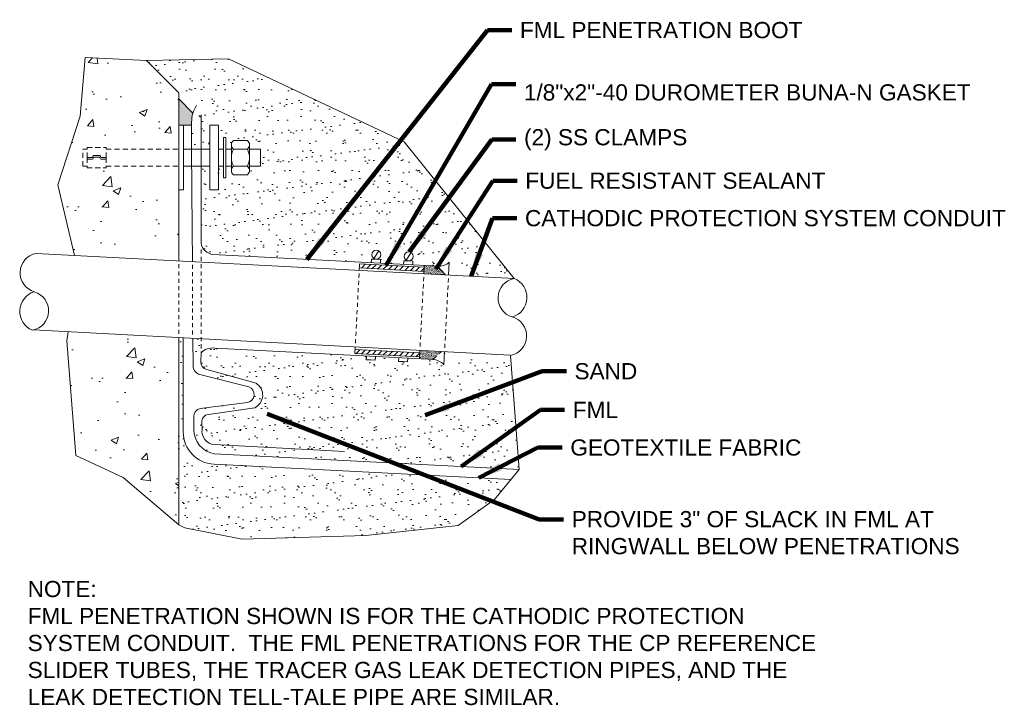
# Model space of a CAD drawing. Header units: inches. Extents: x -617 to 0, y -88 to 191.
# Tile 3 of 10: x -274 to -244, y -41 to -20. Entities that reach past the tile are written whole.
import ezdxf

# ---------------------------------------------------------------- set-up
doc = ezdxf.new("R2010")
doc.units = ezdxf.units.IN
doc.header["$MEASUREMENT"] = 0
doc.linetypes.add('HIDDEN', pattern=[0.19685, 0.15748, -0.03937])
doc.linetypes.add('HIDDEN2', pattern=[0.1875, 0.125, -0.0625])
for name, color, linetype, lineweight in [('G-ANNO-NOTE', 4, 'Continuous', 30), ('G-ANNO-PATT', 250, 'Continuous', 0), ('G-ANNO-TEXT', 2, 'Continuous', 30), ('M-DETL-LGHT', 3, 'Continuous', 0), ('M-DETL-MEDM', 5, 'Continuous', 0), ('M-DETL-MLGT', 2, 'Continuous', 0), ('M-DETL-XLGT', 1, 'Continuous', 0), ('X-DETL-XLGT', 1, 'Continuous', 0)]:
    doc.layers.add(name, color=color, linetype=linetype, lineweight=lineweight)
doc.layers.add('G-ANNO-NPLT', color=1, linetype='Continuous', lineweight=0, plot=False)
doc.styles.add("AEC_AC_42Text-LeftTop_3_1'", font='arial.ttf', dxfattribs={"height": 0.5})
doc.dimstyles.new("AEC_AC_42_Notes_3_1'", dxfattribs={"dimtxt": 0.5, "dimasz": 0.75, "dimexe": 0.25, "dimexo": 0.25, "dimgap": 0.25, "dimtad": 1, "dimjust": 1, "dimdec": 3, "dimzin": 15, "dimdsep": 46, "dimlunit": 5, "dimtxsty": "AEC_AC_42Text-LeftTop_3_1'", "dimcen": 0.09, "dimclrd": 256, "dimclre": 256, "dimazin": 2, "dimtfac": 0.7, "dimtdec": 3, "dimtmove": 1, "dimatfit": 1, "dimfxl": 1, "dimfrac": 1, "dimtolj": 1, "dimtzin": 15, "dimlwd": 30, "dimlwe": 30, "dimarcsym": 0})

# ---------------------------------------------------------------- blocks, each defined once
blk = doc.blocks.new('PIPEEND')
for centre, radius, start, end in [((0.059, 0.75), 0.257, 103.375, 256.625), ((0.087, 0.25), 0.265, 109.106, 250.894), ((-0.059, 0.25), 0.257, 283.375, 76.625)]:
    blk.add_arc(centre, radius, start, end)

msp = doc.modelspace()

# ---------------------------------------------------------------- hatches: boundary and pattern name
at = {"layer": 'G-ANNO-PATT'}
h = msp.add_hatch(dxfattribs=at)
h.set_pattern_fill('AR-CONC', color=256, style=0, pattern_type=2)
h.set_pattern_definition([(50, (-271.8775, -25.5047), (2.3909, -0.2092), [0.25, -2.75]), (355, (-271.8775, -25.5047), (-0.4625, 2.5073), [0.2, -2.2]), (100.45, (-271.6782, -25.522), (1.9284, 2.2981), [0.2125, -2.33714]), (46.184, (-271.8775, -24.838), (3.5575, -0.5517), [0.375, -4.125]), (96.64, (-271.581, -24.884), (3.1155, 3.247), [0.3187, -3.5057]), (351.18, (-271.8775, -24.838), (3.1155, 3.247), [0.3, -3.3]), (21, (-271.5441, -25.0047), (1.9897, -1.3421), [0.25, -2.75]), (326, (-271.544, -25.0047), (0.811, 2.4172), [0.2, -2.2]), (71.45, (-271.3783, -25.1165), (2.8007, 1.0751), [0.2125, -2.3371]), (37.5, (-271.87745, -25.50465), (0.04053, 1.10965), [0, -2.17333, 0, -2.23333, 0, -2.20833]), (7.5, (-271.8775, -25.5047), (0.8769, 1.3147), [0, -1.27333, 0, -2.12333, 0, -0.84167]), (327.5, (-272.6208, -25.50465), (1.77941, -0.07518), [0, -0.83333, 0, -2.6, 0, -3.45]), (317.5, (-272.9541, -25.5047), (1.94395, 0.3337), [0, -1.08333, 0, -1.72667, 0, -2.45])])
h.paths.add_polyline_path([(-272.35411, -23.66547), (-271.7598, -23.66547), (-271.7598, -23.71486), (-269.51553, -23.71486), (-269.51553, -23.27308), (-269.51553, -22.97897), (-269.51506, -22.97897), (-269.51503, -22.16518), (-269.51544, -22.16477), (-269.51503, -22.16477), (-269.51502, -21.97844), (-270.51448, -20.97897), (-272.41535, -20.88393), (-272.56928, -22.70061), (-273.2511, -24.81976), (-272.73942, -27.00043), (-269.51522, -27.17002), (-269.51513, -24.97897), (-269.51553, -24.97897), (-269.51553, -24.6851), (-269.51553, -24.24332), (-271.7598, -24.24332), (-271.7598, -24.29271), (-272.35411, -24.29271), (-272.35411, -24.24332), (-272.48629, -24.24332), (-272.48629, -23.71486), (-272.35411, -23.71486)])
at = {"layer": 'G-ANNO-PATT', "lineweight": 13}
h = msp.add_hatch(dxfattribs=at)
h.set_pattern_fill('AR-SAND', color=256, style=0, pattern_type=2)
h.set_pattern_definition([(37.5, (-265.7072, -23.1342), (-0.020998, 0.642274), [0, -0.506667, 0, -0.566667, 0, -0.541667]), (7.5, (-265.7072, -23.1342), (0.58993, 0.94072), [0, -0.273333, 0, -0.456667, 0, -0.175]), (327.5, (-266.1172, -23.1342), (1.038047, 0.001886), [0, -0.166667, 0, -0.6, 0, -0.783333]), (317.5, (-266.1172, -23.1342), (1.00204, 0.29256), [0, -0.083333, 0, -0.393333, 0, -0.45])])
edge = h.paths.add_edge_path()
edge.add_arc((-263.41371, -26.97765), 0.14052, 0, 360)
edge = h.paths.add_edge_path()
edge.add_arc((-262.41509, -27.03), 0.14052, 0, 360)
h.paths.add_polyline_path([(-262.42244, -27.17032), (-262.28211, -27.17768), (-262.28817, -27.29326), (-261.5186, -27.33357), (-261.49035, -27.33505, 0.18423946), (-261.15791, -27.20663), (-261.17896, -27.60849), (-259.15022, -27.71519), (-262.54862, -23.48796), (-267.98363, -20.93202), (-270.51448, -20.97897), (-269.51502, -21.97844), (-269.51503, -22.16477), (-269.51503, -22.16518), (-269.07925, -22.60096, 0.07237239), (-269.12072, -22.88594), (-269.12061, -22.97897), (-269.11976, -22.97897), (-269.12061, -22.97897), (-269.11976, -23.71486), (-268.82982, -23.71486), (-268.55573, -23.71486), (-268.55573, -22.97897), (-268.29162, -22.97897), (-268.29162, -23.71486), (-268.13688, -23.71486), (-268.13688, -23.35619), (-268.06843, -23.35619), (-268.06843, -23.71486), (-267.89235, -23.71486), (-267.89235, -23.58801, -0.2444041), (-267.82639, -23.45073), (-267.39797, -23.45073, -0.23624493), (-267.33193, -23.58292), (-267.3312, -23.58292), (-267.3312, -23.71486), (-266.99229, -23.71486), (-266.99229, -24.24332), (-267.3312, -24.24332), (-267.3312, -24.37526), (-267.33193, -24.37526, -0.2361156), (-267.39797, -24.50737), (-267.82639, -24.50737, -0.24440403), (-267.89235, -24.37008), (-267.89235, -24.24332), (-268.06843, -24.24332), (-268.06843, -24.60199), (-268.13688, -24.60199), (-268.13688, -24.24332), (-268.29162, -24.24332), (-268.29162, -24.97897), (-268.55573, -24.97897), (-268.55573, -24.24332), (-268.82982, -24.24332), (-268.82982, -26.62015, 0.33673655), (-268.46037, -26.97), (-263.56745, -27.22626), (-263.56497, -27.17889), (-263.56497, -27.17889), (-263.5614, -27.11062), (-263.42107, -27.11798), (-263.28074, -27.12533), (-263.2868, -27.24096), (-262.56882, -27.27857), (-262.56634, -27.23123), (-262.56634, -27.23123), (-262.56277, -27.16297)])
at = {"layer": 'G-ANNO-PATT'}
h = msp.add_hatch(dxfattribs=at)
h.set_pattern_fill('ANSI31', color=256, pattern_type=2)
h.set_pattern_definition([(45, (-4185.55906, -4073.70472), (-0.0883883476, 0.0883883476), [])])
h.paths.add_polyline_path([(-263.92933, -27.26242), (-263.93587, -27.38725), (-261.93861, -27.49194), (-261.93207, -27.36711)])
h.paths.add_polyline_path([(-262.07017, -30.00859), (-264.06742, -29.90391), (-264.07397, -30.02873), (-262.07683, -30.13342), (-262.07344, -30.07101)])
h = msp.add_hatch(dxfattribs=at)
h.set_pattern_fill('AR-SAND', color=256, pattern_type=2)
h.set_pattern_definition([(34.4995, (-2863.726992, -3228.646724), (0.00064518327, 0.03276715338), [0, -0.0258, 0, -0.02892, 0, -0.0276]), (4.49955, (-2863.72699, -3228.646724), (0.03255623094, 0.04633588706), [0, -0.01392, 0, -0.02328, 0, -0.00888]), (324.5, (-2863.750992, -3228.645524), (0.05287289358, -0.002674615), [0, -0.00852, 0, -0.0306, 0, -0.03996]), (314.5, (-2863.75099, -3228.645524), (0.05181499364, 0.0122254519), [0, -0.0042, 0, -0.02004, 0, -0.02292])])
h.paths.add_polyline_path([(-261.51864, -27.33437), (-261.92922, -27.31285), (-261.94175, -27.56083), (-261.28486, -27.59402)])
h = msp.add_hatch(dxfattribs=at)
h.set_pattern_fill('AR-CONC', color=256, style=0, pattern_type=2)
h.set_pattern_definition([(50, (-271.1342, -30.7892), (2.3909, -0.2092), [0.25, -2.75]), (355, (-271.1342, -30.7892), (-0.4625, 2.5073), [0.2, -2.2]), (100.45, (-270.935, -30.8066), (1.9284, 2.2981), [0.2125, -2.33714]), (46.184, (-271.1342, -30.1225), (3.5575, -0.5517), [0.375, -4.125]), (96.636, (-270.8377, -30.1685), (3.1155, 3.247), [0.3187, -3.5057]), (351.184, (-271.1342, -30.1225), (3.1155, 3.247), [0.3, -3.3]), (21, (-270.8009, -30.2892), (1.9897, -1.34206), [0.25, -2.75]), (326, (-270.8009, -30.2892), (0.811, 2.4172), [0.2, -2.2]), (71.45, (-270.635, -30.401), (2.8007, 1.0751), [0.2125, -2.33714]), (37.5, (-271.1342, -30.7892), (0.04053, 1.10965), [0, -2.17333, 0, -2.23333, 0, -2.20833]), (7.5, (-271.1342, -30.7892), (0.8769, 1.3147), [0, -1.27333, 0, -2.12333, 0, -0.84167]), (327.5, (-271.8775, -30.7892), (1.77941, -0.07518), [0, -0.83333, 0, -2.6, 0, -3.45]), (317.5, (-272.2109, -30.7892), (1.94395, 0.3337), [0, -1.08333, 0, -1.72667, 0, -2.45])])
h.paths.add_polyline_path([(-272.9823, -29.63599), (-272.69658, -33.18075), (-271.23655, -33.85573), (-269.51553, -35.31941), (-269.51539, -31.56219), (-269.51553, -31.56219), (-269.51531, -29.54797), (-269.51497, -29.54159), (-272.93477, -29.35946), (-272.9348, -29.35946)])
at = {"layer": 'G-ANNO-PATT', "lineweight": 13}
h = msp.add_hatch(dxfattribs=at)
h.set_pattern_fill('AR-SAND', color=256, style=0, pattern_type=2)
h.set_pattern_definition([(37.5, (-266.2194, -35.07897), (-0.020998, 0.642274), [0, -0.506667, 0, -0.566667, 0, -0.541667]), (7.5, (-266.2194, -35.079), (0.589926, 0.940716), [0, -0.273333, 0, -0.456667, 0, -0.175]), (327.5, (-266.6294, -35.07897), (1.038047, 0.001886), [0, -0.166667, 0, -0.6, 0, -0.783333]), (317.5, (-266.6294, -35.079), (1.00204, 0.29256), [0, -0.083333, 0, -0.393333, 0, -0.45])])
h.paths.add_polyline_path([(-268.43329, -33.44821, -0.39906943), (-269.38133, -32.44957), (-269.38133, -31.09171), (-269.38133, -29.597), (-269.38133, -29.54871), (-269.38139, -29.54871), (-269.51497, -29.54159), (-269.51531, -29.54797), (-269.51539, -31.56219), (-269.51553, -35.31941), (-269.33066, -35.41548), (-267.55713, -35.76225), (-263.74019, -35.64666), (-260.88712, -35.33842), (-259.75547, -34.54267), (-259.25435, -33.92577)])
h = msp.add_hatch(dxfattribs=at)
h.set_pattern_fill('AR-SAND', color=256, style=0, pattern_type=2)
h.set_pattern_definition([(37.5, (-264.74074, -31.99607), (-0.021, 0.642274), [0, -0.506667, 0, -0.566667, 0, -0.541667]), (7.5, (-264.74074, -31.9961), (0.58993, 0.94072), [0, -0.273333, 0, -0.456667, 0, -0.175]), (327.5, (-265.15074, -31.9961), (1.038047, 0.001886), [0, -0.166667, 0, -0.6, 0, -0.783333]), (317.5, (-265.1507, -31.9961), (1.00204, 0.29256), [0, -0.083333, 0, -0.393333, 0, -0.45])])
h.paths.add_polyline_path([(-268.4071, -29.86236, 0.2335722), (-268.8299, -30.01133), (-268.82989, -29.57808), (-269.08445, -29.56452), (-269.07388, -30.43007, 0.31704265), (-268.90503, -30.66349), (-267.357, -31.06336, -0.76843588), (-267.39085, -31.54532), (-268.85226, -31.73187, 0.36296514), (-269.05496, -31.98041), (-269.0501, -32.37825, 0.36760063), (-268.4257, -33.12543), (-259.00155, -33.61457), (-259.26754, -30.08734), (-261.30311, -29.97893), (-261.32403, -30.37836, 0.17799146), (-261.62921, -30.21735), (-261.66952, -30.21524), (-262.43909, -30.17493), (-262.44501, -30.28781), (-262.58533, -30.28045), (-262.72566, -30.2731), (-262.71975, -30.16023), (-263.43773, -30.12263), (-263.44006, -30.1672), (-263.44006, -30.1672), (-263.44364, -30.23546), (-263.58396, -30.22811), (-263.72429, -30.22075), (-263.71838, -30.10793)])
at = {"layer": 'G-ANNO-PATT'}
h = msp.add_hatch(dxfattribs=at)
h.set_pattern_fill('AR-SAND', color=256, pattern_type=2)
h.set_pattern_definition([(34.4995, (-2863.822992, -3230.307861), (0.00064518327, 0.03276715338), [0, -0.0258, 0, -0.02892, 0, -0.0276]), (4.49955, (-2863.82299, -3230.30786), (0.03255623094, 0.04633588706), [0, -0.01392, 0, -0.02328, 0, -0.00888]), (324.5, (-2863.834992, -3230.30666), (0.05287289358, -0.002674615), [0, -0.00852, 0, -0.0306, 0, -0.03996]), (314.5, (-2863.83499, -3230.30666), (0.05181499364, 0.0122254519), [0, -0.0042, 0, -0.02004, 0, -0.02292])])
h.paths.add_polyline_path([(-261.66943, -30.21361), (-262.08001, -30.19209), (-262.06686, -29.94993), (-261.41336, -29.98304)])
at = {"layer": 'X-DETL-XLGT'}
msp.add_hatch(color=256, dxfattribs=at).paths.add_polyline_path([(-269.07925, -22.60096), (-269.51544, -22.16477), (-269.51544, -22.97596), (-269.37489, -22.97596), (-269.12072, -22.97596), (-269.12072, -22.88594, -0.07237239)])
msp.add_hatch(color=256, dxfattribs=at).paths.add_polyline_path([(-269.07925, -22.60096), (-269.51544, -22.16477), (-269.51544, -22.97596), (-269.37489, -22.97596), (-269.12072, -22.97596), (-269.12072, -22.88594, -0.07237239)])

# ---------------------------------------------------------------- linework, layer by layer
at = {"layer": 'G-ANNO-NPLT'}
msp.add_line((-259.00155, -33.61457), (-259.26754, -30.08734), dxfattribs=at)
at = {"layer": 'G-ANNO-NPLT', "flags": 128}
for points in [[(-272.41535, -20.88393), (-272.56928, -22.70061), (-273.2511, -24.81976), (-272.73942, -27.00043)], [(-259.15022, -27.71519), (-262.54862, -23.48796), (-267.98363, -20.93202), (-270.51448, -20.97897)], [(-272.93475, -29.3592), (-272.9823, -29.63599), (-272.69658, -33.18075), (-271.23655, -33.85573), (-269.51553, -35.31941)], [(-269.51553, -35.31941), (-269.33066, -35.41548), (-267.55713, -35.76225), (-263.74019, -35.64666), (-260.88712, -35.33842), (-259.75547, -34.54267), (-259.00155, -33.61457)]]:
    msp.add_lwpolyline(points, dxfattribs=at)
at = {"layer": 'M-DETL-LGHT'}
for p, q in [((-269.51553, -22.97897), (-269.37393, -22.97897)), ((-269.51553, -22.97897), (-269.51553, -24.97897)), ((-269.37393, -24.97897), (-269.37393, -22.97897)), ((-268.55573, -22.97897), (-268.29162, -22.97897)), ((-268.55573, -22.97897), (-268.55573, -24.97897)), ((-268.29162, -24.97897), (-268.29162, -22.97897)), ((-269.51553, -24.6851), (-269.51553, -23.27308)), ((-269.51553, -24.6851), (-269.51553, -23.27308)), ((-268.13688, -23.35619), (-268.06843, -23.35619)), ((-268.13688, -24.60199), (-268.13688, -23.35619)), ((-268.06843, -24.60199), (-268.06843, -23.35619)), ((-268.55573, -23.71486), (-269.37393, -23.71486)), ((-268.29162, -23.71486), (-268.13688, -23.71486)), ((-268.06843, -23.71486), (-267.89235, -23.71486)), ((-267.89235, -23.97897), (-267.89235, -23.58292)), ((-267.8265, -23.45074), (-267.39799, -23.45074)), ((-267.8265, -23.71486), (-267.39799, -23.71486)), ((-267.3312, -23.97897), (-267.3312, -23.58292)), ((-267.3312, -23.71486), (-266.99229, -23.71486)), ((-266.99229, -23.71486), (-266.99229, -24.24332)), ((-267.89235, -23.97897), (-267.89235, -24.37526)), ((-267.3312, -23.97897), (-267.3312, -24.37526)), ((-268.55573, -24.24332), (-269.37393, -24.24332)), ((-268.29162, -24.24332), (-268.13688, -24.24332)), ((-268.06843, -24.24332), (-267.89235, -24.24332)), ((-267.8265, -24.24332), (-267.39799, -24.24332)), ((-267.3312, -24.24332), (-266.99229, -24.24332)), ((-268.13688, -24.60199), (-268.06843, -24.60199)), ((-267.8265, -24.50743), (-267.39799, -24.50743)), ((-269.51553, -24.97897), (-269.37393, -24.97897)), ((-268.55573, -24.97897), (-268.29162, -24.97897)), ((-273.92339, -26.93816), (-259.15022, -27.71519)), ((-259.27435, -30.08337), (-274.00472, -29.30248)), ((-269.38133, -29.54758), (-269.38133, -32.44957)), ((-269.38133, -29.597), (-269.38133, -31.09171)), ((-259.25435, -33.92577), (-268.43329, -33.44821))]:
    msp.add_line(p, q, dxfattribs=at)
for centre, radius, start, end in [((-267.72733, -23.58281), 0.1651, 126.869892, 233.130094), ((-267.33109, -23.97905), 0.56134, 151.927506, 179.999992), ((-267.49703, -23.58281), 0.1651, 306.869894, 53.130097), ((-267.89328, -23.97905), 0.56134, 0, 28.072486), ((-267.33109, -23.97905), 0.56134, 179.999994, 208.072481), ((-267.89328, -23.97905), 0.56134, 331.927506, 359.999992), ((-267.72733, -24.37529), 0.1651, 126.869892, 233.130094), ((-267.49703, -24.37529), 0.1651, 306.869894, 53.130097), ((-273.81171, -27.53817), 0.61032, 100.543471, 253.79342), ((-273.80596, -28.72743), 0.62838, 106.274453, 248.062437), ((-274.15239, -28.7103), 0.61032, 280.543471, 73.79342), ((-268.38133, -32.44957), 1, 180, 267.021725)]:
    msp.add_arc(centre, radius, start, end, dxfattribs=at)
at = {"layer": 'M-DETL-MEDM'}
for p, q in [((-268.82982, -22.65817), (-268.82982, -23.71486)), ((-269.11976, -23.71486), (-269.12072, -22.88594)), ((-269.11976, -23.71486), (-269.09985, -26.19944)), ((-268.82982, -23.71486), (-268.82982, -26.62015)), ((-269.09531, -27.19211), (-269.09985, -26.19944)), ((-268.46037, -26.97), (-261.49035, -27.33505)), ((-261.15791, -27.20663), (-261.17896, -27.60849)), ((-268.4071, -29.86236), (-261.62921, -30.21735)), ((-261.30295, -29.97583), (-261.32403, -30.37836)), ((-264.39299, -33.05263), (-268.41989, -32.84225)), ((-259.00155, -33.61457), (-268.4257, -33.12543))]:
    msp.add_line(p, q, dxfattribs=at)
at = {"layer": 'M-DETL-MEDM', "flags": 128}
for points in [[(-269.08446, -29.56331), (-269.07388, -30.43007, 0.31704265), (-268.90503, -30.66349), (-267.357, -31.06336, -0.76843588), (-267.39085, -31.54532), (-268.85226, -31.73187, 0.36296514), (-269.05496, -31.98041), (-269.0501, -32.37825)], [(-268.8299, -30.01133), (-268.83247, -30.29419, 0.36969909), (-268.65431, -30.52414), (-267.1305, -30.95015, -0.59653847), (-267.1679, -31.70312), (-268.60154, -31.91025, 0.42600054), (-268.80329, -32.17046), (-268.79938, -32.37551)]]:
    msp.add_lwpolyline(points, format="xyb", dxfattribs=at)
at = {"layer": 'M-DETL-MEDM'}
for centre, radius, start, end in [((-268.12072, -22.88594), 1, 148.187001, 180), ((-268.41482, -26.55189), 0.42058, 189.340544, 263.781585), ((-261.49247, -26.83505), 0.5, 266.999548, 311.999548), ((-268.46775, -30.3647), 0.50599, 83.115779, 135.703784), ((-261.69561, -30.71292), 0.5, 41.999548, 86.999548), ((-268.29842, -32.38458), 0.75171, 179.517431, 260.251269), ((-268.38136, -32.42328), 0.42074, 173.480344, 264.745893)]:
    msp.add_arc(centre, radius, start, end, dxfattribs=at)
at = {"layer": 'M-DETL-MLGT'}
for p, q in [((-272.41535, -20.88393), (-270.51448, -20.97897)), ((-270.51448, -20.97897), (-269.51502, -21.97844)), ((-269.51522, -27.17002), (-269.51502, -21.97844)), ((-269.51553, -35.31941), (-269.51531, -29.54047)), ((-269.51553, -31.56219), (-269.51531, -29.54797))]:
    msp.add_line(p, q, dxfattribs=at)
at = {"layer": 'M-DETL-MLGT', "linetype": 'HIDDEN'}
for p, q in [((-272.48629, -24.24332), (-272.48629, -23.71486)), ((-272.48629, -23.71486), (-272.35411, -23.71486)), ((-272.35411, -23.97897), (-272.35411, -23.66547)), ((-272.35411, -23.66547), (-271.7598, -23.66547)), ((-271.7598, -23.97897), (-271.7598, -23.66547)), ((-271.7598, -23.71486), (-269.51553, -23.71486)), ((-272.35411, -23.97897), (-272.18901, -23.97897)), ((-272.35411, -23.97897), (-272.35411, -24.29271)), ((-272.35411, -23.97897), (-272.18901, -23.97897)), ((-272.35411, -24.02859), (-272.17279, -24.02859)), ((-272.18901, -23.97897), (-272.16502, -23.91312)), ((-272.17279, -24.02859), (-272.1488, -23.96251)), ((-272.16502, -23.91312), (-272.05707, -23.91312)), ((-272.1488, -23.96251), (-272.05707, -23.96251)), ((-271.94912, -23.91312), (-272.05707, -23.91312)), ((-271.96535, -23.96251), (-272.05707, -23.96251)), ((-271.94113, -24.02859), (-271.96535, -23.96251)), ((-271.9249, -23.97897), (-271.94912, -23.91312)), ((-271.7598, -24.02859), (-271.94113, -24.02859)), ((-271.7598, -23.97897), (-271.9249, -23.97897)), ((-271.7598, -23.97897), (-271.9249, -23.97897)), ((-271.7598, -23.97897), (-271.7598, -24.29271)), ((-272.48629, -24.24332), (-272.35411, -24.24332)), ((-272.35411, -24.29271), (-271.7598, -24.29271)), ((-271.7598, -24.24332), (-269.51553, -24.24332))]:
    msp.add_line(p, q, dxfattribs=at)
at = {"layer": 'M-DETL-MLGT', "linetype": 'HIDDEN2'}
for p, q in [((-268.82983, -26.82043), (-268.8299, -30.01133)), ((-269.51522, -27.27016), (-269.5153, -29.44033)), ((-269.09531, -27.29224), (-269.09539, -29.46259))]:
    msp.add_line(p, q, dxfattribs=at)
at = {"layer": 'M-DETL-XLGT'}
for p, q in [((-263.33663, -26.86017), (-263.4908, -27.09514)), ((-262.338, -26.91251), (-262.49217, -27.14748)), ((-263.92933, -27.26242), (-263.93985, -27.46327)), ((-263.93587, -27.38725), (-261.93861, -27.49194)), ((-261.93207, -27.36711), (-263.92933, -27.26242)), ((-263.5614, -27.11062), (-263.56745, -27.22626)), ((-263.5614, -27.11062), (-263.56497, -27.17889)), ((-263.42107, -27.11798), (-263.5614, -27.11062)), ((-263.42107, -27.11798), (-263.28074, -27.12533)), ((-263.28074, -27.12533), (-263.2868, -27.24096)), ((-263.28074, -27.12533), (-263.28432, -27.1936)), ((-262.56277, -27.16297), (-262.56882, -27.27857)), ((-262.56277, -27.16297), (-262.56634, -27.23123)), ((-262.42244, -27.17032), (-262.56277, -27.16297)), ((-262.42244, -27.17032), (-262.28211, -27.17768)), ((-262.28211, -27.17768), (-262.28817, -27.29326)), ((-262.28211, -27.17768), (-262.28569, -27.24594)), ((-261.94262, -27.56832), (-261.93207, -27.36711)), ((-261.94213, -27.56834), (-261.92922, -27.31285)), ((-261.51864, -27.33437), (-261.28486, -27.59402)), ((-264.06352, -29.82949), (-264.07397, -30.02873)), ((-264.07397, -30.02873), (-262.07671, -30.13342)), ((-262.07017, -30.00859), (-264.06742, -29.90391)), ((-263.71838, -30.10793), (-263.72429, -30.22075)), ((-263.43773, -30.12263), (-263.44364, -30.23546)), ((-262.06686, -29.94993), (-262.08001, -30.19209)), ((-262.07671, -30.13342), (-262.06633, -29.93536)), ((-263.72429, -30.22075), (-263.72071, -30.15249)), ((-263.58396, -30.22811), (-263.72429, -30.22075)), ((-263.58396, -30.22811), (-263.44364, -30.23546)), ((-263.44364, -30.23546), (-263.44006, -30.1672)), ((-262.71975, -30.16023), (-262.72566, -30.2731)), ((-262.58533, -30.28045), (-262.72566, -30.2731)), ((-262.58533, -30.28045), (-262.44501, -30.28781)), ((-262.43909, -30.17493), (-262.44501, -30.28781))]:
    msp.add_line(p, q, dxfattribs=at)
at = {"layer": 'M-DETL-XLGT', "linetype": 'HIDDEN2'}
for p, q in [((-263.94508, -27.56313), (-264.05855, -29.72961)), ((-261.94738, -27.66821), (-262.06089, -29.83551)), ((-261.18419, -27.70835), (-261.29772, -29.87597))]:
    msp.add_line(p, q, dxfattribs=at)
at = {"layer": 'M-DETL-XLGT', "linetype": 'HIDDEN'}
msp.add_line((-261.66943, -30.21361), (-261.41336, -29.98304), dxfattribs=at)
at = {"layer": 'M-DETL-XLGT'}
for centre in [(-263.41371, -26.97765), (-262.41509, -27.03)]:
    msp.add_circle(centre, 0.14052, dxfattribs=at)
at = {"layer": 'X-DETL-XLGT'}
for p, q in [((-269.07925, -22.60096), (-269.51544, -22.16477)), ((-269.07925, -22.60096), (-269.51544, -22.16477)), ((-269.37393, -22.97897), (-269.11976, -22.97897))]:
    msp.add_line(p, q, dxfattribs=at)

# ---------------------------------------------------------------- block references
at = {"layer": 'M-DETL-LGHT', "xscale": 2.375047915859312, "yscale": 2.375047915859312, "zscale": 2.375047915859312, "rotation": 177.1684453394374}
msp.add_blockref('PIPEEND', (-259.15022, -27.71519), dxfattribs=at)

# ---------------------------------------------------------------- texts
at = {"layer": 'G-ANNO-NOTE', "lineweight": 13, "char_height": 0.5, "attachment_point": 4, "style": "AEC_AC_42Text-LeftTop_3_1'"}
for s, insert in [('FML PENETRATION BOOT', (-258.9738, -20.04241)), ('\\A1;{\\H1x;1/8\\A0;\\H1x;"x2"-40 DUROMETER BUNA-N GASKET}', (-258.85219, -21.96795)), ('(2) SS CLAMPS', (-258.84703, -23.42408)), ('FUEL RESISTANT SEALANT', (-258.80866, -24.69386)), ('SAND', (-257.28787, -30.57967)), ('FML', (-257.34204, -31.7714)), ('GEOTEXTILE FABRIC', (-257.41734, -32.93602))]:
    msp.add_mtext(s, dxfattribs=dict(at, insert=insert))
at = {"layer": 'G-ANNO-NOTE', "insert": (-258.81805, -25.85157), "char_height": 0.5, "attachment_point": 4, "style": "AEC_AC_42Text-LeftTop_3_1'"}
msp.add_mtext('CATHODIC PROTECTION SYSTEM CONDUIT ', dxfattribs=at)
at = {"layer": 'G-ANNO-NOTE', "lineweight": 13, "insert": (-257.37454, -34.89584), "char_height": 0.5, "width": 13.1820989, "attachment_point": 1, "style": "AEC_AC_42Text-LeftTop_3_1'"}
msp.add_mtext('PROVIDE 3" OF SLACK IN FML AT RINGWALL BELOW PENETRATIONS', dxfattribs=at)
at = {"layer": 'G-ANNO-TEXT', "lineweight": 13, "insert": (-274.18849, -37.05407), "char_height": 0.5, "width": 24.878026, "attachment_point": 1, "style": "AEC_AC_42Text-LeftTop_3_1'"}
msp.add_mtext('NOTE:  \\PFML PENETRATION SHOWN IS FOR THE CATHODIC PROTECTION SYSTEM CONDUIT.  THE FML PENETRATIONS FOR THE CP REFERENCE SLIDER TUBES, THE TRACER GAS LEAK DETECTION PIPES, AND THE LEAK DETECTION TELL-TALE PIPE ARE SIMILAR.', dxfattribs=at)

# ---------------------------------------------------------------- leaders
at = {"layer": 'G-ANNO-NOTE', "lineweight": 30, "annotation_type": 0, "has_hookline": 1, "hookline_direction": 0}
for points, text_width in [([(-265.56211, -27.12179), (-259.9738, -20.04241), (-259.2238, -20.04241)], 8.66064), ([(-263.10955, -27.30539), (-259.85219, -21.70937), (-259.10219, -21.70937)], 13.71896), ([(-262.39301, -26.89122), (-259.84703, -23.42408), (-259.09703, -23.42408)], 4.96726), ([(-261.57028, -27.41987), (-259.80866, -24.69386), (-259.05866, -24.69386)], 9.20532), ([(-260.48405, -27.64387), (-259.81805, -25.85157), (-259.06805, -25.85157)], 14.81412), ([(-261.89793, -31.93399), (-258.28787, -30.57967), (-257.53787, -30.57967)], 1.8721), ([(-266.78255, -31.89619), (-258.37454, -35.15442), (-257.62454, -35.15442)], 11.90143), ([(-260.78836, -33.52183), (-258.34204, -31.7714), (-257.59204, -31.7714)], 1.3148), ([(-260.24156, -33.87441), (-258.41734, -32.93602), (-257.66734, -32.93602)], 7.07674)]:
    msp.add_leader(points, dimstyle="AEC_AC_42_Notes_3_1'", override={"dimtad": 0, "dimclrd": 0, "dimlwd": 65534}, dxfattribs=dict(at, text_width=text_width))

doc.saveas('drawing.dxf')
